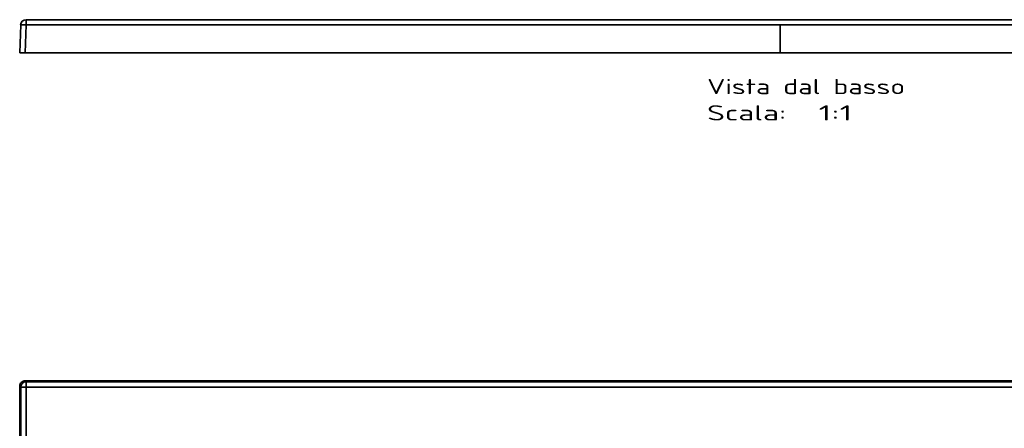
# Model space of a CAD drawing. Extents: x -106 to 1707, y -4 to 1346.
# Tile 4 of 5: x -106 to 801, y 727 to 1103. Entities that reach past the tile are written whole.
import ezdxf
from ezdxf.enums import TextEntityAlignment as Align

# ---------------------------------------------------------------- set-up
doc = ezdxf.new("R2010")
doc.units = 0
doc.layers.get('0').update_dxf_attribs({"lineweight": 13})
doc.styles.get("Standard").update_dxf_attribs({"font": 'isocp.shx'})

# ---------------------------------------------------------------- blocks, each defined once
blk = doc.blocks.new('BLOCK45')
at = {"color": 7, "lineweight": 35}
for p, q in [((-700, 345), (-700, 0)), ((-695, 350), (0, 350)), ((0, 349.1), (-694.11, 349.1)), ((0, 349.1), (-694.11, 349.1)), ((695, 350), (0, 350)), ((0, 349.1), (694.11, 349.1)), ((694.11, 349.1), (0, 349.1)), ((-699.1, 344.11), (-699.1, 0)), ((-699.1, 344.11), (-699.1, 0)), ((-694.11, -344.11), (-694.11, 344.11)), ((694.11, 344.11), (-694.11, 344.11)), ((-694.11, 344.11), (-694.11, -344.11)), ((-694.11, 344.11), (694.11, 344.11))]:
    blk.add_line(p, q, dxfattribs=at)
at = {"color": 7, "lineweight": 35, "ltscale": 0.031699}
for p, q in [((-700, 345), (-699.1, 344.11)), ((-700, 345), (-699.1, 344.11)), ((-694.11, 349.1), (-695, 350)), ((-695, 350), (-694.11, 349.1))]:
    blk.add_line(p, q, dxfattribs=at)
at = {"color": 7, "lineweight": 35, "ltscale": 0.124925}
blk.add_line((-694.11, 349.1), (-694.11, 344.11), dxfattribs=at)
at = {"color": 7, "lineweight": 35, "ltscale": 0.124924}
for p, q in [((-694.11, 344.11), (-694.11, 349.1)), ((-699.1, 344.11), (-694.11, 344.11)), ((-694.11, 344.11), (-699.1, 344.11))]:
    blk.add_line(p, q, dxfattribs=at)
at = {"color": 7, "lineweight": 35, "ltscale": 0.022414}
blk.add_line((0, 349.1), (0, 350), dxfattribs=at)
blk.add_line((0, 349.1), (0, 350), dxfattribs=at)
at = {"color": 7, "lineweight": 35}
for centre, start, end in [((-695, 345), 89.98424, 180.01576), ((-694.1, 344.1), 90.08523, 179.9152)]:
    blk.add_arc(centre, 5, start, end, dxfattribs=at)
blk.add_ellipse((-694.11, 344.11), major_axis=(3.54, 3.54), ratio=0.998783, start_param=0.786007, end_param=2.355586, dxfattribs=at)
blk = doc.blocks.new('BLOCK46')
at = {"color": 7, "lineweight": 13}
for s, p, p2 in [('Vista dal basso', (-67.39, -38.03), (114.77, -38.03)), ('Scala:', (-67.39, -62.22), (5.48, -62.22)), ('  1:1', (5.48, -62.22), (66.2, -62.22))]:
    blk.add_text(s, height=14, dxfattribs=at).set_placement(p, p2, align=Align.FIT)
blk = doc.blocks.new('BLOCK47')
at = {"color": 7, "lineweight": 35, "ltscale": 0.120638}
for p, q in [((-694.11, 30.5), (-694.11, 25.67)), ((-694.11, 25.67), (-694.11, 30.5))]:
    blk.add_line(p, q, dxfattribs=at)
at = {"color": 7, "lineweight": 35}
for p, q in [((-694.11, 30.5), (694.11, 30.5)), ((694.11, 30.5), (-694.11, 30.5)), ((-699.1, 25.67), (-700, 0)), ((-700, 0), (-699.1, 25.67)), ((-699.1, 25.67), (-700, 0)), ((-700, 0), (-699.1, 25.67)), ((-695, 0), (-694.11, 25.67)), ((-695, 0), (-694.11, 25.67)), ((0, 25.67), (-694.11, 25.67)), ((-694.11, 25.67), (0, 25.67)), ((0, 25.67), (0, 0)), ((0, 25.67), (694.11, 25.67)), ((0, 25.67), (0, 0)), ((0, 25.67), (694.11, 25.67)), ((-695, 0), (0, 0)), ((-695, 0), (0, 0)), ((695, 0), (0, 0)), ((695, 0), (0, 0))]:
    blk.add_line(p, q, dxfattribs=at)
at = {"color": 7, "lineweight": 35, "ltscale": 0.124924}
for p, q in [((-700, 0), (-695, 0)), ((-695, 0), (-700, 0))]:
    blk.add_line(p, q, dxfattribs=at)
at = {"color": 7, "lineweight": 35}
blk.add_arc((-694.11, 25.5), 5, 90, 178, dxfattribs=at)
blk.add_arc((-694.11, 25.5), 5, 90, 178, dxfattribs=at)
blk.add_ellipse((-694.11, 25.5), major_axis=(-5, 0.17), ratio=0.034878, start_param=4.713607, end_param=6.283185, dxfattribs=at)
blk.add_open_spline([(-694.11, 25.67), (-695.01, 25.71), (-695.91, 25.73), (-696.78, 25.75), (-697.92, 25.75), (-698.68, 25.73), (-698.86, 25.72), (-699.02, 25.71), (-699.09, 25.69), (-699.1, 25.68), (-699.1, 25.68), (-699.1, 25.67)], degree=5, knots=[0, 0, 0, 0, 0, 0, 7.069393, 7.069393, 7.069393, 10.123269, 10.123269, 10.123269, 10.938386, 10.938386, 10.938386, 10.938386, 10.938386, 10.938386], dxfattribs=at)

msp = doc.modelspace()

# ---------------------------------------------------------------- block references
at = {"lineweight": 0}
for name, p in [('BLOCK47', (594.5, 1072.24)), ('BLOCK46', (594.5, 1072.24)), ('BLOCK45', (594.5, 420.5))]:
    msp.add_blockref(name, p, dxfattribs=at)

doc.saveas('drawing.dxf')
